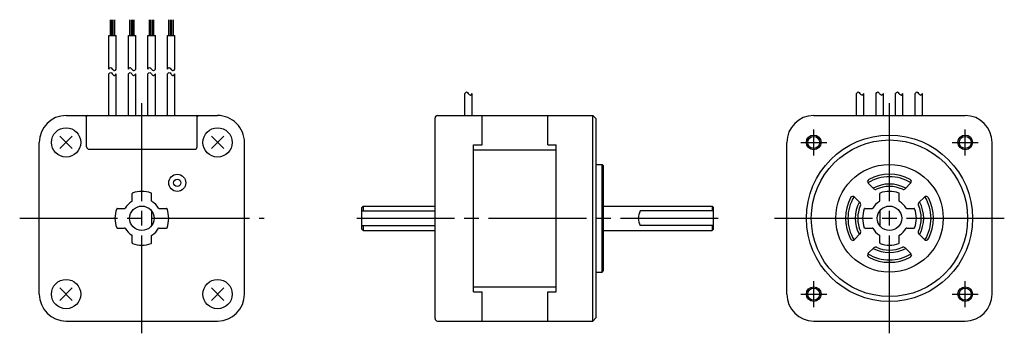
# Model space of a CAD drawing. Extents: x -178 to 23, y -24 to 41.
import ezdxf

# ---------------------------------------------------------------- set-up
doc = ezdxf.new("R2010")
doc.units = 0
doc.header["$MEASUREMENT"] = 0
doc.linetypes.add('CENTER', pattern=[27, 20, -2, 3, -2])
doc.layers.get('0').update_dxf_attribs({"linetype": 'CONTINUOUS'})

# ---------------------------------------------------------------- blocks, each defined once
blk = doc.blocks.new('A$C2F7A6774')
at = {"ltscale": 0.75}
for p, q in [((-159.45, 37.37), (-159.45, 40.58)), ((-159.15, 37.37), (-159.15, 40.58)), ((-158.85, 37.37), (-158.85, 40.58)), ((-158.55, 37.37), (-158.55, 40.58)), ((-155.45, 37.37), (-155.45, 40.58)), ((-155.15, 37.37), (-155.15, 40.58)), ((-154.85, 37.37), (-154.85, 40.58)), ((-154.55, 37.37), (-154.55, 40.58)), ((-151.45, 37.37), (-151.45, 40.58)), ((-151.15, 37.37), (-151.15, 40.58)), ((-150.85, 37.37), (-150.85, 40.58)), ((-150.55, 37.37), (-150.55, 40.58)), ((-147.45, 37.37), (-147.45, 40.58)), ((-147.15, 37.37), (-147.15, 40.58)), ((-146.85, 37.37), (-146.85, 40.58)), ((-146.55, 37.37), (-146.55, 40.58)), ((-159.75, 30.5), (-159.75, 37.37)), ((-159.75, 37.37), (-158.24, 37.37)), ((-158.24, 30.5), (-158.24, 37.37)), ((-155.75, 30.5), (-155.75, 37.37)), ((-155.75, 37.37), (-154.24, 37.37)), ((-154.24, 30.5), (-154.24, 37.37)), ((-151.75, 30.5), (-151.75, 37.37)), ((-151.75, 37.37), (-150.24, 37.37)), ((-150.24, 30.5), (-150.24, 37.37)), ((-147.75, 30.5), (-147.75, 37.37)), ((-147.75, 37.37), (-146.24, 37.37)), ((-146.24, 30.5), (-146.24, 37.37))]:
    blk.add_line(p, q, dxfattribs=at)
for p, q in [((-159.75, 21), (-159.75, 29.5)), ((-158.24, 21), (-158.24, 29.5)), ((-155.75, 21), (-155.75, 29.5)), ((-154.24, 21), (-154.24, 29.5)), ((-151.75, 21), (-151.75, 29.5)), ((-150.24, 21), (-150.24, 29.5)), ((-147.75, 21), (-147.75, 29.5)), ((-146.24, 21), (-146.24, 29.5)), ((-86.91, 21), (-86.91, 25.5)), ((-85.4, 21), (-85.4, 25.5)), ((-6.75, 21), (-6.75, 25.5)), ((-5.25, 21), (-5.25, 25.5)), ((-2.75, 21), (-2.75, 25.5)), ((-1.25, 21), (-1.25, 25.5)), ((1.25, 21), (1.25, 25.5)), ((2.75, 21), (2.75, 25.5)), ((5.25, 21), (5.25, 25.5)), ((6.75, 21), (6.75, 25.5)), ((-168.5, 21), (-137.5, 21)), ((-93, -20.5), (-93, 20.5)), ((-92.5, 21), (-60.7, 21)), ((-83.35, 15), (-83.35, 21)), ((-69.95, 15), (-69.95, 21)), ((-60.7, 0), (-60.7, 21)), ((-60.7, 21), (-60, 20.3)), ((-60, 0), (-60, 20.3)), ((-15.5, 21), (15.5, 21)), ((-169.77, 16.77), (-167.23, 14.23)), ((-169.77, 14.23), (-167.23, 16.77)), ((-136.23, 16.77), (-138.77, 14.23)), ((-138.77, 16.77), (-136.23, 14.23)), ((-174, -15.5), (-174, 15.5)), ((-132, -15.5), (-132, 15.5)), ((-85.1, -15), (-85.1, 15)), ((-85.1, 15), (-83.35, 15)), ((-69.95, 15), (-68.2, 15)), ((-68.2, -15), (-68.2, 15)), ((-21, -15.5), (-21, 15.5)), ((21, -15.5), (21, 15.5)), ((-85.1, 14), (-68.2, 14)), ((-60, 11), (-58.8, 11)), ((-58.8, 0), (-58.8, 11)), ((-58.8, 11), (-58.5, 10.7)), ((-58.5, 0), (-58.5, 10.7)), ((2, 8.64), (2, 8.65)), ((-4.7, 7.53), (-4.7, 7.52)), ((-4.33, 7.16), (-3.21, 6.04)), ((3.21, 6.04), (4.33, 7.16)), ((-7.16, 4.33), (-6.04, 3.21)), ((-2, 3.52), (-2, 5.05)), ((2, 3.52), (2, 5.05)), ((6.04, 3.21), (7.16, 4.33)), ((7.52, 4.7), (7.53, 4.7)), ((-108, 2.2), (-107.7, 2.5)), ((-108, -2.2), (-108, 2.2)), ((-107.7, 2.5), (-93, 2.5)), ((-107.7, 2.5), (-107.7, 1.5)), ((-58.5, 2.5), (-36.3, 2.5)), ((-36.3, 2.5), (-36, 2.2)), ((-36, -2.2), (-36, 2.2)), ((-151, 1.5), (-151, -1.5)), ((-108, 1.5), (-93, 1.5)), ((-60.7, -21), (-60.7, 0)), ((-60, -20.3), (-60, 0)), ((-58.8, -11), (-58.8, 0)), ((-58.5, -10.7), (-58.5, 0)), ((-36, 1.5), (-51, 1.5)), ((-5.05, 2), (-3.52, 2)), ((-2, 1.5), (-2, -1.5)), ((3.52, 2), (5.05, 2)), ((-108, -1.5), (-93, -1.5)), ((-107.7, -1.5), (-107.7, -2.5)), ((-36, -1.5), (-51, -1.5)), ((-5.05, -2), (-3.52, -2)), ((3.52, -2), (5.05, -2)), ((-108, -2.2), (-107.7, -2.5)), ((-107.7, -2.5), (-93, -2.5)), ((-58.5, -2.5), (-36.3, -2.5)), ((-36.3, -2.5), (-36, -2.2)), ((-7.16, -4.33), (-6.04, -3.21)), ((-2, -5.05), (-2, -3.52)), ((2, -5.05), (2, -3.52)), ((6.04, -3.21), (7.16, -4.33)), ((-7.53, -4.7), (-7.52, -4.7)), ((-4.33, -7.16), (-3.21, -6.04)), ((3.21, -6.04), (4.33, -7.16)), ((4.7, -7.52), (4.7, -7.53)), ((-60, -11), (-58.8, -11)), ((-58.8, -11), (-58.5, -10.7)), ((-85.1, -14), (-68.2, -14)), ((-169.77, -16.77), (-167.23, -14.23)), ((-167.23, -16.77), (-169.77, -14.23)), ((-136.23, -16.77), (-138.77, -14.23)), ((-136.23, -14.23), (-138.77, -16.77)), ((-85.1, -15), (-83.35, -15)), ((-83.35, -21), (-83.35, -15)), ((-69.95, -15), (-68.2, -15)), ((-69.95, -21), (-69.95, -15)), ((-168.5, -21), (-137.5, -21)), ((-92.5, -21), (-60.7, -21)), ((-60.7, -21), (-60, -20.3)), ((-15.5, -21), (15.5, -21))]:
    blk.add_line(p, q)
at = {"linetype": 'CENTER'}
for p, q in [((-153, -23.5), (-153, 23.5)), ((0, -23.5), (0, 23.5)), ((-15.5, 12.84), (-15.5, 18.16)), ((15.5, 12.84), (15.5, 18.16)), ((-18.16, 15.5), (-12.84, 15.5)), ((12.84, 15.5), (18.16, 15.5)), ((-178, 0), (-128, 0)), ((-109.03, 0), (-33.36, 0)), ((-23.5, 0), (23.5, 0)), ((-15.5, -18.16), (-15.5, -12.84)), ((15.5, -18.16), (15.5, -12.84)), ((-18.16, -15.5), (-12.84, -15.5)), ((12.84, -15.5), (18.16, -15.5))]:
    blk.add_line(p, q, dxfattribs=at)
at = {"ltscale": 0.777664}
for p, q in [((-164.6, 21), (-164.3, 20.7)), ((-164.3, 14.6), (-164.3, 20.8)), ((-141.7, 20.7), (-141.4, 21)), ((-141.7, 14.6), (-141.7, 20.8)), ((-163.8, 14.1), (-142.2, 14.1)), ((-155, 3.52), (-155, 5.05)), ((-151, 3.52), (-151, 5.05)), ((-158.05, 2), (-156.52, 2)), ((-149.48, 2), (-147.94, 2)), ((-158.05, -2), (-156.52, -2)), ((-149.48, -2), (-147.94, -2)), ((-155, -5.05), (-155, -3.52)), ((-151, -5.05), (-151, -3.52))]:
    blk.add_line(p, q, dxfattribs=at)
at = {"ltscale": 0.875}
for p, q in [((-36.3, 2.5), (-36.3, 1.5)), ((-36.3, -1.5), (-36.3, -2.5))]:
    blk.add_line(p, q, dxfattribs=at)
for centre, radius in [((-168.5, 15.5), 3), ((-137.5, 15.5), 3), ((-15.5, 15.5), 1.5), ((0, 0), 17), ((-15.5, 15.5), 1.23), ((15.5, 15.5), 1.5), ((15.5, 15.5), 1.23), ((0, 0), 16), ((-145.75, 7.25), 1.75), ((-145.75, 7.25), 0.75), ((-153, 0), 2.5), ((0, 0), 2.5), ((-168.5, -15.5), 3), ((-137.5, -15.5), 3), ((-15.5, -15.5), 1.5), ((15.5, -15.5), 1.5), ((-15.5, -15.5), 1.23), ((15.5, -15.5), 1.23)]:
    blk.add_circle(centre, radius)
at = {"ltscale": 0.902756}
blk.add_circle((0, 0), 11, dxfattribs=at)
at = {"ltscale": 0.777664}
blk.add_circle((0, 0), 2.5, dxfattribs=at)
for centre, radius, start, end in [((-168.5, 15.5), 5.5, 90, 179.9999), ((-137.5, 15.5), 5.5, 359.9998, 90), ((-92.5, 20.5), 0.5, 90, 179.9999), ((-15.5, 15.5), 5.5, 90, 179.9999), ((15.5, 15.5), 5.5, 0, 90), ((0, 0), 8.5, 58.6089, 121.391), ((0, 0), 9, 62.1046, 117.8954), ((-3.98, 7.51), 0.5, 117.8953, 225.0002), ((0, 0), 7, 61.6014, 118.3985), ((0, 0), 6.5, 65.9247, 114.0751), ((3.98, 7.51), 0.5, 314.9995, 62.1047), ((0, 0), 9, 152.1046, 207.8954), ((0, 0), 8.5, 148.6088, 211.391), ((-7.51, 3.98), 0.5, 44.9997, 152.1047), ((-2.86, 6.39), 0.5, 224.9999, 294.0749), ((-1.9, 5.05), 0.1, 110.6009, 180.0006), ((0, 0), 5.5, 69.3994, 110.6007), ((1.9, 5.05), 0.1, 359.9993, 69.3991), ((2.86, 6.39), 0.5, 245.9248, 315), ((7.51, 3.98), 0.5, 27.8953, 135.0003), ((0, 0), 8.5, 328.6086, 31.391), ((0, 0), 9, 332.1045, 27.8954), ((0, 0), 7, 151.6014, 208.3985), ((0, 0), 6.5, 155.9247, 204.0751), ((-6.39, 2.86), 0.5, 335.9248, 45), ((-3.52, 2.1), 0.1, 270.0005, 329.1895), ((0, 0), 4, 120.8092, 149.1894), ((-2.1, 3.52), 0.1, 300.8088, 359.9995), ((2.1, 3.52), 0.1, 180.0007, 239.1892), ((0, 0), 4, 30.8096, 59.1888), ((3.52, 2.1), 0.1, 210.8097, 270), ((6.39, 2.86), 0.5, 134.9999, 204.0751), ((0, 0), 6.5, 335.9246, 24.0751), ((0, 0), 7, 331.6013, 28.3985), ((-48.4, 0), 3, 150, 210), ((0, 0), 5.5, 159.3993, 200.6006), ((-5.05, 1.9), 0.1, 89.9994, 159.3991), ((5.05, 1.9), 0.1, 20.6006, 90), ((0, 0), 5.5, 339.3992, 20.6006), ((-5.05, -1.9), 0.1, 200.6009, 270.0005), ((-3.52, -2.1), 0.1, 30.8094, 89.9994), ((3.52, -2.1), 0.1, 90, 149.1894), ((5.05, -1.9), 0.1, 270, 339.3992), ((-6.39, -2.86), 0.5, 314.9998, 24.0751), ((0, 0), 4, 210.8096, 239.1898), ((-2.1, -3.52), 0.1, 0.0006, 59.1901), ((2.1, -3.52), 0.1, 120.8099, 179.9994), ((0, 0), 4, 300.8101, 329.1892), ((6.39, -2.86), 0.5, 155.9249, 225), ((-7.51, -3.98), 0.5, 207.8953, 315.0002), ((-2.86, -6.39), 0.5, 65.9249, 135), ((0, 0), 6.5, 245.9247, 294.0749), ((-1.9, -5.05), 0.1, 179.9994, 249.3992), ((-1.9, -5.05), 0.1, 179.9994, 249.3992), ((0, 0), 5.5, 249.3993, 290.6006), ((1.9, -5.05), 0.1, 290.6008, 0.0006), ((1.9, -5.05), 0.1, 290.6008, 0.0006), ((2.86, -6.39), 0.5, 44.9999, 114.0751), ((7.51, -3.98), 0.5, 224.9997, 332.1045), ((-3.98, -7.51), 0.5, 134.9997, 242.1047), ((0, 0), 8.5, 238.6088, 301.3909), ((0, 0), 9, 242.1046, 297.8953), ((0, 0), 7, 241.6014, 298.3984), ((3.98, -7.51), 0.5, 297.8953, 45.0002), ((-168.5, -15.5), 5.5, 179.9999, 269.9998), ((-137.5, -15.5), 5.5, 270, 0), ((-15.5, -15.5), 5.5, 179.9999, 269.9998), ((15.5, -15.5), 5.5, 270, 0), ((-92.5, -20.5), 0.5, 179.9999, 270)]:
    blk.add_arc(centre, radius, start, end)
for centre, radius, start, end in [((-164.1, 20.8), 0.2, 90, 180), ((-141.9, 20.8), 0.2, 0, 90), ((-163.8, 14.6), 0.5, 180, 270), ((-142.2, 14.6), 0.5, 270, 0)]:
    blk.add_arc(centre, radius, start, end, dxfattribs=at)
at = {"ltscale": 0.75}
for centre, radius, start, end in [((-154.9, 5.05), 0.1, 110.6006, 180), ((-153, 0), 5.5, 69.3994, 110.6006), ((-151.1, 5.05), 0.1, 0, 69.3994), ((-156.52, 2.1), 0.1, 270, 329.1898), ((-153, 0), 4, 120.8102, 149.1898), ((-155.1, 3.52), 0.1, 300.8102, 0), ((-150.9, 3.52), 0.1, 180, 239.1898), ((-153, 0), 4, 30.8102, 59.1898), ((-149.48, 2.1), 0.1, 210.8102, 270), ((-153, 0), 5.5, 159.3994, 200.6006), ((-158.05, 1.9), 0.1, 90, 159.3994), ((-147.94, 1.9), 0.1, 20.6006, 90), ((-153, 0), 5.5, 339.3994, 20.6006), ((-158.05, -1.9), 0.1, 200.6006, 270), ((-156.52, -2.1), 0.1, 30.8102, 90), ((-149.48, -2.1), 0.1, 90, 149.1898), ((-147.94, -1.9), 0.1, 270, 339.3994), ((-153, 0), 4, 210.8102, 239.1898), ((-155.1, -3.52), 0.1, 0, 59.1898), ((-150.9, -3.52), 0.1, 120.8102, 180), ((-153, 0), 4, 300.8102, 329.1898), ((-154.9, -5.05), 0.1, 180, 249.3994), ((-153, 0), 5.5, 249.3994, 290.6006), ((-151.1, -5.05), 0.1, 290.6006, 0)]:
    blk.add_arc(centre, radius, start, end, dxfattribs=at)
for points in [[(-159.75, 30.5), (-159.62, 30.66), (-159.38, 30.98), (-159.05, 30.45), (-158.61, 30.02), (-158.36, 30.35), (-158.24, 30.5)], [(-155.75, 30.5), (-155.62, 30.66), (-155.38, 30.98), (-155.05, 30.45), (-154.61, 30.02), (-154.36, 30.35), (-154.24, 30.5)], [(-151.75, 30.5), (-151.62, 30.66), (-151.38, 30.98), (-151.05, 30.45), (-150.61, 30.02), (-150.36, 30.35), (-150.24, 30.5)], [(-147.75, 30.5), (-147.62, 30.66), (-147.38, 30.98), (-147.05, 30.45), (-146.61, 30.02), (-146.36, 30.35), (-146.24, 30.5)], [(-159.75, 29.5), (-159.62, 29.66), (-159.38, 29.98), (-159.05, 29.45), (-158.61, 29.02), (-158.36, 29.35), (-158.24, 29.5)], [(-155.75, 29.5), (-155.62, 29.66), (-155.38, 29.98), (-155.05, 29.45), (-154.61, 29.02), (-154.36, 29.35), (-154.24, 29.5)], [(-151.75, 29.5), (-151.62, 29.66), (-151.38, 29.98), (-151.05, 29.45), (-150.61, 29.02), (-150.36, 29.35), (-150.24, 29.5)], [(-147.75, 29.5), (-147.62, 29.66), (-147.38, 29.98), (-147.05, 29.45), (-146.61, 29.02), (-146.36, 29.35), (-146.24, 29.5)], [(-86.91, 25.5), (-86.78, 25.66), (-86.53, 25.98), (-86.21, 25.45), (-85.76, 25.02), (-85.51, 25.35), (-85.4, 25.5)], [(-6.75, 25.5), (-6.63, 25.66), (-6.38, 25.98), (-6.05, 25.45), (-5.61, 25.02), (-5.36, 25.35), (-5.25, 25.5)], [(-2.75, 25.5), (-2.63, 25.66), (-2.38, 25.98), (-2.05, 25.45), (-1.61, 25.02), (-1.36, 25.35), (-1.25, 25.5)], [(1.25, 25.5), (1.37, 25.66), (1.62, 25.98), (1.95, 25.45), (2.39, 25.02), (2.64, 25.35), (2.75, 25.5)], [(5.25, 25.5), (5.37, 25.66), (5.62, 25.98), (5.95, 25.45), (6.39, 25.02), (6.64, 25.35), (6.75, 25.5)]]:
    blk.add_open_spline(points, degree=3, knots=[0, 0, 0, 0, 0.493894, 0.944099, 1.49925, 1.97914, 1.97914, 1.97914, 1.97914])

msp = doc.modelspace()

# ---------------------------------------------------------------- block references
msp.add_blockref('A$C2F7A6774', (0, 0))

doc.saveas('drawing.dxf')
